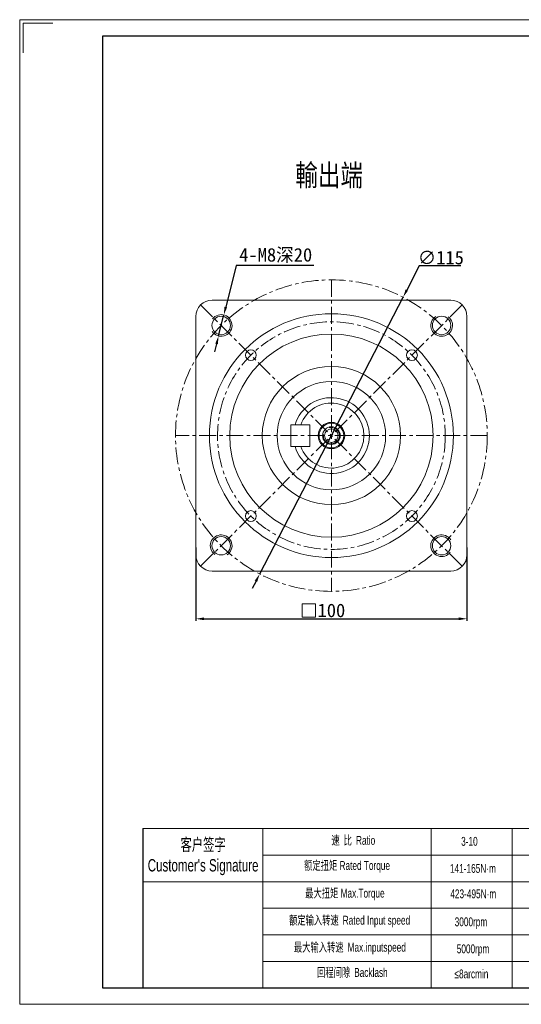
# Model space of a CAD drawing. Header units: millimetres. Extents: x 127 to 641, y 219 to 582.
# Tile 1 of 2: x 127 to 312, y 219 to 582. Entities that reach past the tile are written whole.
import ezdxf

# ---------------------------------------------------------------- set-up
doc = ezdxf.new("R2010")
doc.units = ezdxf.units.MM
doc.header["$PDSIZE"] = -5
doc.linetypes.add('CENTER', pattern=[2, 1.25, -0.25, 0.25, -0.25])
doc.layers.get('0').update_dxf_attribs({"lineweight": 0})
doc.layers.get('Defpoints').update_dxf_attribs({"lineweight": 18})
for name, color, linetype, lineweight in [('1', 1, 'Continuous', 13), ('3', 3, 'CENTER', 13), ('5', 7, 'Continuous', 13), ('CAXA4', 3, 'Continuous', 25), ('SLD-0', 7, 'Continuous', 18), ('图框_外框线', 7, 'Continuous', 18)]:
    doc.layers.add(name, color=color, linetype=linetype, lineweight=lineweight)
doc.layers.add('7标注层', color=4, linetype='Continuous')
doc.styles.add('机械', font='txt', dxfattribs={"width": 0.667})
doc.styles.add('标准', font='arial.ttf', dxfattribs={"width": 0.667})
doc.dimstyles.get("Standard").update_dxf_attribs({"dimtxt": 5, "dimasz": 3, "dimexe": 0.8, "dimexo": 0, "dimtad": 1, "dimtoh": 1, "dimdec": 3, "dimdsep": 46, "dimtxsty": 'Standard', "dimcen": 0.09, "dimclrd": 1, "dimclre": 1, "dimclrt": 3, "dimadec": 3, "dimazin": 2, "dimtfac": 1, "dimtdec": 4, "dimtmove": 0, "dimatfit": 3, "dimfxl": 1, "dimtolj": 1, "dimtzin": 0, "dimarcsym": 0})

# ---------------------------------------------------------------- blocks, each defined once
blk = doc.blocks.new('*D10')
at = {"layer": '5', "color": 1, "lineweight": -2, "ltscale": 5}
for p, q in [((274.28, 491.3), (269.67, 482.41)), ((289.54, 491.3), (274.28, 491.3)), ((215.42, 377.62), (268.29, 479.74)), ((214.05, 374.95), (212.67, 372.29))]:
    blk.add_line(p, q, dxfattribs=at)
at = {"layer": '5', "color": 1}
for points in [[(269.23, 482.64), (270.12, 482.18), (268.29, 479.74)], [(214.49, 374.72), (213.6, 375.18), (215.42, 377.62)]]:
    blk.add_solid(points, dxfattribs=at)
at = {"layer": 'Defpoints', "color": 0}
for p in [(268.29, 479.74), (215.42, 377.62)]:
    blk.add_point(p, dxfattribs=at)
at = {"layer": '5', "color": 3, "insert": (282.22, 494.36), "char_height": 5, "attachment_point": 5}
blk.add_mtext('\\A1;∅115', dxfattribs=at)
blk = doc.blocks.new('*D11')
at = {"layer": '5', "color": 1, "lineweight": -2, "ltscale": 5}
for p, q in [((206.71, 491.46), (202.89, 476.13)), ((235.32, 491.46), (206.71, 491.46)), ((200.23, 465.46), (202.17, 473.22)), ((199.51, 462.55), (198.78, 459.64))]:
    blk.add_line(p, q, dxfattribs=at)
at = {"layer": '5', "color": 1}
for points in [[(202.41, 476.25), (203.38, 476.01), (202.17, 473.22)], [(199.99, 462.43), (199.02, 462.67), (200.23, 465.46)]]:
    blk.add_solid(points, dxfattribs=at)
at = {"layer": 'Defpoints', "color": 0}
for p in [(202.17, 473.22), (200.23, 465.46)]:
    blk.add_point(p, dxfattribs=at)
at = {"layer": '5', "color": 3, "insert": (221.33, 495.17), "char_height": 5, "attachment_point": 5}
blk.add_mtext('\\A1;{4-M8深20}', dxfattribs=at)
blk = doc.blocks.new('*D12')
at = {"layer": '5', "color": 1, "lineweight": -2, "ltscale": 5}
for p, q in [((191.86, 387.41), (191.86, 360.26)), ((291.86, 387.41), (291.86, 360.26)), ((194.86, 361.06), (288.86, 361.06))]:
    blk.add_line(p, q, dxfattribs=at)
at = {"layer": '5', "color": 1}
for points in [[(194.86, 361.56), (194.86, 360.56), (191.86, 361.06)], [(288.86, 360.56), (288.86, 361.56), (291.86, 361.06)]]:
    blk.add_solid(points, dxfattribs=at)
at = {"layer": 'Defpoints', "color": 0}
for p in [(191.86, 387.41), (291.86, 387.41), (291.86, 361.06)]:
    blk.add_point(p, dxfattribs=at)
at = {"layer": '5', "color": 3, "insert": (241.86, 364.12), "char_height": 5, "attachment_point": 5}
blk.add_mtext('\\A1;100', dxfattribs=at)

msp = doc.modelspace()

# ---------------------------------------------------------------- linework, layer by layer
at = {"ltscale": 5}
for p, q in [((285.8588, 478.6806), (197.8588, 478.6806)), ((191.8588, 472.6806), (191.8588, 384.6806)), ((291.8588, 472.6806), (291.8588, 384.6806)), ((226.8588, 432.6806), (226.8588, 424.6806)), ((233.8588, 432.6806), (226.8588, 432.6806)), ((233.8588, 432.6806), (233.8588, 424.6806)), ((233.8588, 424.6806), (226.8588, 424.6806)), ((285.8588, 378.6806), (197.8588, 378.6806))]:
    msp.add_line(p, q, dxfattribs=at)
for p, q in [((216.6166, 283.6013), (216.6166, 224.8453)), ((278.6352, 283.6013), (278.6352, 224.8453))]:
    msp.add_line(p, q)
msp.add_lwpolyline([(236.0284, 361.6299), (236.0284, 366.6299), (231.0284, 366.6299), (231.0284, 361.6299)], close=True, dxfattribs=at)
for centre, radius in [((241.8588, 428.6806), 45), ((201.2002, 469.3393), 3.4), ((282.5175, 469.3393), 3.4), ((241.8588, 428.6806), 37.5), ((212.1604, 458.3791), 2), ((271.5573, 458.3791), 2), ((241.8588, 428.6806), 25.5), ((241.8588, 428.6806), 20), ((241.8588, 428.6806), 4.9), ((241.8588, 428.6806), 4.55), ((241.8588, 428.6806), 3.25), ((241.8588, 428.6806), 2.5), ((212.1604, 398.9821), 2), ((271.5573, 398.9821), 2), ((201.2002, 388.022), 3.4), ((282.5175, 388.022), 3.4)]:
    msp.add_circle(centre, radius, dxfattribs=at)
for centre, radius, start, end in [((197.8588, 472.6806), 6, 90, 180), ((285.8588, 472.6806), 6, 0, 90), ((241.8588, 428.6806), 14, 196.60155, 163.39845), ((241.8588, 428.6806), 12, 199.471221, 160.528779), ((197.8588, 384.6806), 6, 180, 270), ((285.8588, 384.6806), 6, 270, 0)]:
    msp.add_arc(centre, radius, start, end, dxfattribs=at)
at = {"layer": '1', "ltscale": 5}
for centre, radius, start, end in [((201.2002, 469.3393), 4, 212.801031, 143.188461), ((282.5175, 469.3393), 4, 122.801031, 53.188461), ((241.8588, 428.6806), 3, 172.035181, 106.25946), ((201.2002, 388.022), 4, 302.801031, 233.188461), ((282.5175, 388.022), 4, 32.801031, 323.188461)]:
    msp.add_arc(centre, radius, start, end, dxfattribs=at)
at = {"layer": '3', "ltscale": 5}
for p, q in [((241.8588, 486.1806), (241.8588, 371.1806)), ((290.1015, 476.9233), (193.6162, 380.438)), ((193.6162, 476.9233), (290.1015, 380.438)), ((299.3588, 428.6806), (184.3588, 428.6806))]:
    msp.add_line(p, q, dxfattribs=at)
for radius in [57.5, 42]:
    msp.add_circle((241.8588, 428.6806), radius, dxfattribs=at)
at = {"layer": '7标注层', "color": 0}
msp.add_line((172.2944, 283.6013), (172.2944, 224.8553), dxfattribs=at)
at = {"layer": 'SLD-0'}
msp.add_line((308.5169, 283.6013), (308.5169, 224.862), dxfattribs=at)
at = {"layer": '图框_外框线'}
for p, q in [((172.2944, 283.6013), (634.7942, 283.6013)), ((216.6166, 273.7995), (476.5511, 273.7995)), ((172.2944, 263.9977), (634.7942, 263.9977)), ((216.6166, 254.1959), (634.7942, 254.1959)), ((216.6166, 244.3941), (634.7942, 244.3941)), ((216.6166, 234.5923), (634.7942, 234.5923))]:
    msp.add_line(p, q, dxfattribs=at)
at = {"layer": '图框_外框线', "color": 3}
msp.add_lwpolyline([(126.8881, 218.7359), (640.9136, 218.7359), (640.9136, 582.2254), (126.8881, 582.2254)], close=True, dxfattribs=at)
msp.add_lwpolyline([(128.1119, 569.9867), (128.1119, 581.0016), (139.1268, 581.0016)], dxfattribs=at)
at = {"layer": '图框_外框线', "color": 3, "lineweight": 25}
msp.add_lwpolyline([(157.4848, 224.8553), (634.7942, 224.8553), (634.7942, 576.1061), (157.4848, 576.1061)], close=True, dxfattribs=at)

# ---------------------------------------------------------------- texts
at = {"layer": 'CAXA4', "color": 3, "insert": (241.0239, 524.3947), "char_height": 8, "width": 53.048889, "attachment_point": 5, "style": '机械'}
msp.add_mtext('{\\W0.8;輸出端}', dxfattribs=at)
at = {"layer": 'SLD-0', "color": 1, "attachment_point": 2, "style": '标准'}
for s, insert, char_height, width in [("{\\fSimSun|b0|i0|c134|p2;客户签字}\\PCustomer's Signature", (194.5319, 279.9746), 4.57417, 56.903141), ('{\\fSimSun|b0|i0|c134|p2;速 比 }Ratio', (249.9498, 280.9061), 3.267264, 26.696522), ('3-10', (292.7689, 280.5292), 3.26726, 13.891724), ('{\\fSimSun|b0|i0|c134|p2;额定扭矩} Rated Torque', (247.6532, 271.6114), 3.267264, 36.687535), ('141-165N·m', (294.0648, 270.5399), 3.26726, 13.891724), ('{\\fSimSun|b0|i0|c134|p2;最大扭矩} Max.Torque', (246.8494, 261.3988), 3.267264, 42.199742), ('423-495N·m', (294.1807, 261.1549), 3.26726, 17.465579), ('{\\fSimSun|b0|i0|c134|p2;额定输入转速 }Rated Input speed', (248.5718, 251.4156), 3.267264, 60.114629), ('3000rpm', (293.334, 250.8213), 3.26726, 13.891724), ('{\\fSimSun|b0|i0|c134|p2;最大输入转速 }Max.inputspeed ', (248.6867, 241.4324), 3.267264, 55.291406), ('5000rpm', (294.1138, 240.8449), 3.26726, 25.074414), ('{\\fSimSun|b0|i0|c134|p2;回程间隙 }Backlash', (249.6053, 232.1378), 3.267264, 26.696522), ('≤8arcmin ', (293.5163, 231.5965), 3.26726, 13.891724)]:
    msp.add_mtext(s, dxfattribs=dict(at, insert=insert, char_height=char_height, width=width))

# ---------------------------------------------------------------- dimensions: what is measured, and where the dimension line sits
at = {"layer": '5', "ltscale": 5}
dim = msp.add_diameter_dim_2p(p1=(200.2337, 465.4578), p2=(202.1667, 473.2207), text='{4-M8深20}', dimstyle='Standard', override={"dimtxsty": 'Standard'}, dxfattribs=at)
dim.commit()
dim.dimension.update_dxf_attribs({"geometry": '*D11', "text_midpoint": (221.3288, 491.4633), "dimtype": 163})
dim = msp.add_diameter_dim_2p(p1=(215.4246, 377.6171), p2=(268.2931, 479.7441), dimstyle='Standard', dxfattribs=at)
dim.commit()
dim.dimension.update_dxf_attribs({"geometry": '*D10', "text_midpoint": (282.2192, 491.301), "dimtype": 163})
dim = msp.add_linear_dim(base=(291.8588, 361.0551), p1=(191.8588, 387.4103), p2=(291.8588, 387.4103), dimstyle='Standard', dxfattribs=at)
dim.commit()
dim.dimension.update_dxf_attribs({"geometry": '*D12', "text_midpoint": (241.8588, 364.1243)})

doc.saveas('drawing.dxf')
